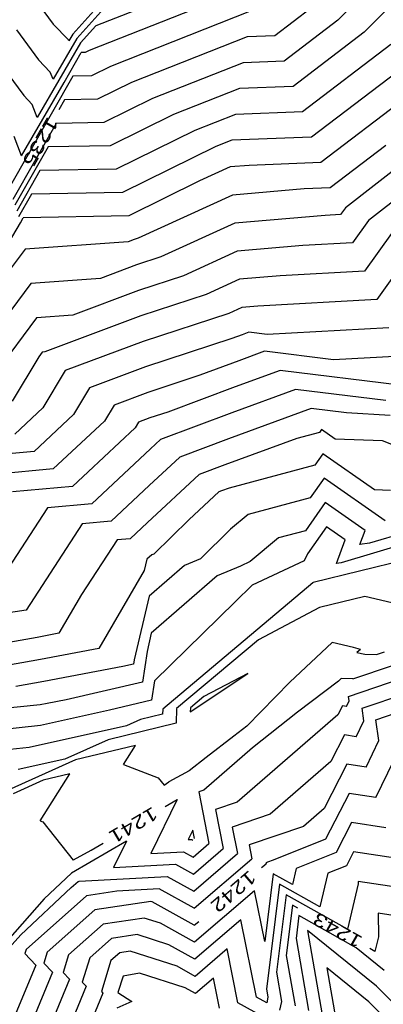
# Model space of a CAD drawing. Header units: feet. Extents: x -19835 to -19507, y 220308 to 220783.
# Tile 5 of 49: x -19754 to -19726, y 220549 to 220624. Entities that reach past the tile are written whole.
import ezdxf

# ---------------------------------------------------------------- set-up
doc = ezdxf.new("R2010")
doc.units = ezdxf.units.FT
doc.header["$LTSCALE"] = 25
doc.header["$MEASUREMENT"] = 0
for name, color, linetype in [('H1_HOEHENLINIEN', 86, 'CONTINUOUS'), ('H1_ZAEHLLIN_TXT', 3, 'CONTINUOUS'), ('H1_ZAEHLLINIEN', 11, 'CONTINUOUS')]:
    doc.layers.add(name, color=color, linetype=linetype)

msp = doc.modelspace()

# ---------------------------------------------------------------- linework, layer by layer
at = {"layer": 'H1_HOEHENLINIEN'}
for p, q in [((-19724.943, 220628.33), (-19729.533, 220623.684)), ((-19745.245, 220627.454), (-19749.574, 220622.621)), ((-19737.202, 220627.413), (-19747.839, 220623.249)), ((-19753.196, 220626.287), (-19751.046, 220623.371)), ((-19735.807, 220626.334), (-19748.327, 220621.395)), ((-19724.016, 220626.32), (-19727.533, 220622.76)), ((-19736.098, 220624.378), (-19746.732, 220620.183)), ((-19749.906, 220622.198), (-19751.046, 220623.371)), ((-19747.839, 220623.249), (-19748.985, 220621.969)), ((-19729.533, 220623.684), (-19733.601, 220620.587)), ((-19749.574, 220622.621), (-19749.872, 220622.106)), ((-19727.533, 220622.76), (-19732.905, 220618.67)), ((-19748.985, 220621.969), (-19752.258, 220616.31)), ((-19749.872, 220622.106), (-19749.906, 220622.198)), ((-19725.533, 220621.835), (-19732.209, 220616.753)), ((-19750.233, 220618.976), (-19748.948, 220621.235)), ((-19748.641, 220621.241), (-19748.948, 220621.235)), ((-19748.327, 220621.395), (-19748.641, 220621.241)), ((-19736.68, 220620.465), (-19743.543, 220617.758)), ((-19733.601, 220620.587), (-19736.68, 220620.465)), ((-19754.488, 220619.611), (-19753.281, 220617.974)), ((-19746.732, 220620.183), (-19748.171, 220619.478)), ((-19721.534, 220619.986), (-19730.817, 220612.918)), ((-19749.572, 220619.45), (-19754.377, 220611.005)), ((-19753.451, 220613.412), (-19750.233, 220618.976)), ((-19748.171, 220619.478), (-19749.572, 220619.45)), ((-19736.971, 220618.509), (-19741.949, 220616.545)), ((-19732.905, 220618.67), (-19736.971, 220618.509)), ((-19752.641, 220617.315), (-19753.281, 220617.974)), ((-19752.258, 220616.31), (-19752.641, 220617.315)), ((-19743.543, 220617.758), (-19747.229, 220615.951)), ((-19741.949, 220616.545), (-19746.759, 220614.188)), ((-19737.262, 220616.552), (-19740.354, 220615.333)), ((-19732.209, 220616.753), (-19737.262, 220616.552)), ((-19750.821, 220615.879), (-19754.096, 220610.123)), ((-19747.229, 220615.951), (-19750.821, 220615.879)), ((-19720.541, 220616.059), (-19728.963, 220609.5)), ((-19740.354, 220615.333), (-19746.288, 220612.424)), ((-19753.451, 220613.412), (-19754.008, 220614.874)), ((-19751.446, 220614.093), (-19753.955, 220609.683)), ((-19746.759, 220614.188), (-19751.446, 220614.093)), ((-19725.9, 220614.215), (-19730.121, 220611.001)), ((-19730.817, 220612.918), (-19736.237, 220612.703)), ((-19752.07, 220612.308), (-19753.815, 220609.242)), ((-19746.288, 220612.424), (-19752.07, 220612.308)), ((-19737.675, 220612.58), (-19739.983, 220611.526)), ((-19736.237, 220612.703), (-19737.675, 220612.58)), ((-19739.983, 220611.526), (-19745.347, 220608.898)), ((-19732.067, 220610.924), (-19737.498, 220610.456)), ((-19730.121, 220611.001), (-19732.067, 220610.924)), ((-19737.498, 220610.456), (-19744.627, 220607.203)), ((-19728.963, 220609.5), (-19729.33, 220608.985)), ((-19756.722, 220602.97), (-19753.533, 220608.36)), ((-19753.533, 220608.36), (-19753.319, 220608.737)), ((-19745.347, 220608.898), (-19753.319, 220608.737)), ((-19737.321, 220608.333), (-19742.914, 220605.78)), ((-19730.48, 220608.922), (-19737.321, 220608.333)), ((-19729.33, 220608.985), (-19730.48, 220608.922)), ((-19745.389, 220606.932), (-19753.182, 220606.369)), ((-19744.936, 220607.102), (-19745.389, 220606.932)), ((-19744.627, 220607.203), (-19744.936, 220607.102)), ((-19725.473, 220607.561), (-19727.507, 220604.701)), ((-19753.182, 220606.369), (-19754.763, 220604.245)), ((-19723.727, 220606.591), (-19726.596, 220602.56)), ((-19742.914, 220605.78), (-19744.765, 220605.174)), ((-19744.765, 220605.174), (-19747.486, 220604.155)), ((-19727.507, 220604.701), (-19733.884, 220604.351)), ((-19747.486, 220604.155), (-19752.748, 220603.775)), ((-19736.967, 220604.086), (-19739.486, 220602.936)), ((-19733.884, 220604.351), (-19736.967, 220604.086)), ((-19752.748, 220603.775), (-19756.524, 220598.7)), ((-19739.486, 220602.936), (-19744.422, 220601.32)), ((-19726.596, 220602.56), (-19735.587, 220602.066)), ((-19736.789, 220601.963), (-19737.773, 220601.514)), ((-19735.587, 220602.066), (-19736.789, 220601.963)), ((-19744.422, 220601.32), (-19751.678, 220598.602)), ((-19737.773, 220601.514), (-19744.251, 220599.392)), ((-19725.684, 220600.418), (-19734.871, 220599.914)), ((-19737.548, 220599.604), (-19744.08, 220597.465)), ((-19736.77, 220599.895), (-19737.548, 220599.604)), ((-19736.253, 220600.085), (-19736.77, 220599.895)), ((-19734.871, 220599.914), (-19736.253, 220600.085)), ((-19744.251, 220599.392), (-19750.148, 220597.184)), ((-19752.144, 220598.233), (-19754.162, 220594.873)), ((-19751.881, 220598.588), (-19752.144, 220598.233)), ((-19751.678, 220598.602), (-19751.881, 220598.588)), ((-19750.148, 220597.184), (-19751.836, 220594.372)), ((-19744.08, 220597.465), (-19748.301, 220595.884)), ((-19733.902, 220597.199), (-19737.29, 220595.958)), ((-19724.846, 220596.081), (-19733.902, 220597.199)), ((-19748.301, 220595.884), (-19749.51, 220593.871)), ((-19737.29, 220595.958), (-19742.39, 220594.052)), ((-19732.726, 220595.757), (-19737.551, 220593.99)), ((-19725.909, 220594.915), (-19732.726, 220595.757)), ((-19751.836, 220594.372), (-19753.96, 220592.381)), ((-19731.55, 220594.314), (-19737.811, 220592.021)), ((-19728.89, 220593.986), (-19731.55, 220594.314)), ((-19749.51, 220593.871), (-19752.504, 220591.064)), ((-19743.738, 220593.61), (-19744.609, 220593.284)), ((-19742.39, 220594.052), (-19743.738, 220593.61)), ((-19737.551, 220593.99), (-19742.944, 220591.973)), ((-19725.585, 220593.782), (-19728.89, 220593.986)), ((-19744.858, 220592.869), (-19749.594, 220588.429)), ((-19744.609, 220593.284), (-19744.858, 220592.869)), ((-19742.944, 220591.973), (-19743.7, 220591.273)), ((-19737.811, 220592.021), (-19741.476, 220590.651)), ((-19743.7, 220591.273), (-19748.138, 220587.112)), ((-19752.504, 220591.064), (-19759.391, 220590.445)), ((-19741.476, 220590.651), (-19743.808, 220588.49)), ((-19730.672, 220590.891), (-19731.278, 220590.027)), ((-19726.772, 220588.167), (-19730.672, 220590.891)), ((-19731.278, 220590.027), (-19737.75, 220588.297)), ((-19730.579, 220589.053), (-19731.63, 220587.554)), ((-19725.958, 220585.826), (-19730.579, 220589.053)), ((-19749.594, 220588.429), (-19754.122, 220588.023)), ((-19743.808, 220588.49), (-19746.683, 220585.795)), ((-19737.75, 220588.297), (-19738.332, 220588.084)), ((-19738.539, 220588.007), (-19740.781, 220585.929)), ((-19738.332, 220588.084), (-19738.539, 220588.007)), ((-19731.63, 220587.554), (-19736.326, 220586.299)), ((-19725.545, 220588.121), (-19726.772, 220588.167)), ((-19751.487, 220586.811), (-19754.815, 220581.698)), ((-19748.138, 220587.112), (-19751.487, 220586.811)), ((-19730.486, 220587.215), (-19731.983, 220585.081)), ((-19727.47, 220585.108), (-19730.486, 220587.215)), ((-19736.326, 220586.299), (-19737.655, 220585.192)), ((-19748.853, 220585.6), (-19753.105, 220579.067)), ((-19746.683, 220585.795), (-19748.853, 220585.6)), ((-19740.781, 220585.929), (-19743.443, 220583.314)), ((-19721.847, 220585.71), (-19727.137, 220584.126)), ((-19737.655, 220585.192), (-19739.93, 220582.956)), ((-19734.011, 220584.539), (-19736.157, 220582.751)), ((-19731.983, 220585.081), (-19734.011, 220584.539)), ((-19727.86, 220584.039), (-19727.47, 220585.108)), ((-19727.137, 220584.126), (-19727.86, 220584.039)), ((-19743.609, 220583.246), (-19743.978, 220582.924)), ((-19743.443, 220583.314), (-19743.609, 220583.246)), ((-19723.21, 220583.165), (-19731.387, 220581.154)), ((-19743.978, 220582.924), (-19744.179, 220582.065)), ((-19741.135, 220582.461), (-19743.808, 220580.129)), ((-19739.93, 220582.956), (-19741.135, 220582.461)), ((-19736.891, 220582.404), (-19738.661, 220581.677)), ((-19736.157, 220582.751), (-19736.891, 220582.404)), ((-19744.179, 220582.065), (-19747.616, 220576.175)), ((-19738.661, 220581.677), (-19743.639, 220577.334)), ((-19731.433, 220581.13), (-19742.764, 220571.578)), ((-19731.387, 220581.154), (-19731.433, 220581.13)), ((-19743.808, 220580.129), (-19744.937, 220575.313)), ((-19727.491, 220580.104), (-19730.914, 220579.262)), ((-19725.441, 220579.638), (-19727.491, 220580.104)), ((-19753.105, 220579.067), (-19758.694, 220578.243)), ((-19730.914, 220579.262), (-19735.543, 220576.841)), ((-19743.639, 220577.334), (-19743.961, 220575.958)), ((-19735.543, 220576.841), (-19741.724, 220571.63)), ((-19729.963, 220576.631), (-19733.163, 220573.623)), ((-19728.337, 220576.261), (-19729.963, 220576.631)), ((-19747.616, 220576.175), (-19752.021, 220575.348)), ((-19743.961, 220575.958), (-19744.301, 220573.627)), ((-19727.824, 220576.099), (-19728.337, 220576.261)), ((-19727.824, 220576.099), (-19728.103, 220575.862)), ((-19728.103, 220575.862), (-19727.495, 220575.74)), ((-19727.495, 220575.74), (-19726.603, 220575.718)), ((-19726.603, 220575.718), (-19726.007, 220575.919)), ((-19752.021, 220575.348), (-19755.746, 220574.682)), ((-19744.984, 220574.992), (-19745.779, 220574.807)), ((-19744.937, 220575.313), (-19744.984, 220574.992)), ((-19745.779, 220574.807), (-19751.772, 220573.682)), ((-19740.696, 220571.379), (-19736.35, 220574.279)), ((-19736.35, 220574.279), (-19739.653, 220572.551)), ((-19751.772, 220573.682), (-19753.891, 220573.303)), ((-19744.301, 220573.627), (-19750.069, 220572.288)), ((-19733.163, 220573.623), (-19736.41, 220570.308)), ((-19728.737, 220572.541), (-19724.662, 220573.923)), ((-19727.699, 220571.667), (-19723.989, 220572.925)), ((-19752.036, 220571.923), (-19756.581, 220571.442)), ((-19751.522, 220572.015), (-19752.036, 220571.923)), ((-19750.069, 220572.288), (-19751.522, 220572.015)), ((-19739.653, 220572.551), (-19740.683, 220571.683)), ((-19728.89, 220571.802), (-19728.688, 220572.216)), ((-19728.688, 220572.216), (-19728.737, 220572.541)), ((-19726.661, 220570.793), (-19723.316, 220571.927)), ((-19742.779, 220571.222), (-19744.444, 220570.816)), ((-19742.764, 220571.578), (-19742.779, 220571.222)), ((-19741.724, 220571.63), (-19741.77, 220570.533)), ((-19740.683, 220571.683), (-19740.696, 220571.379)), ((-19729.543, 220571.158), (-19737.152, 220564.556)), ((-19729.189, 220571.847), (-19729.543, 220571.158)), ((-19728.89, 220571.802), (-19729.189, 220571.847)), ((-19727.556, 220570.717), (-19727.699, 220571.667)), ((-19741.77, 220570.533), (-19746.902, 220569.281)), ((-19744.444, 220570.816), (-19745.509, 220570.34)), ((-19728.147, 220569.507), (-19727.556, 220570.717)), ((-19726.423, 220569.217), (-19726.661, 220570.793)), ((-19745.509, 220570.34), (-19752.864, 220568.684)), ((-19736.41, 220570.308), (-19737.389, 220569.54)), ((-19729.019, 220569.638), (-19730.055, 220567.623)), ((-19728.147, 220569.507), (-19729.019, 220569.638)), ((-19746.902, 220569.281), (-19750.186, 220567.812)), ((-19737.389, 220569.54), (-19739.495, 220567.946)), ((-19727.404, 220567.211), (-19726.423, 220569.217)), ((-19752.864, 220568.684), (-19755.514, 220568.403)), ((-19744.83, 220568.851), (-19749.361, 220567.746)), ((-19745.736, 220567.407), (-19744.83, 220568.851)), ((-19749.361, 220567.746), (-19754.459, 220565.465)), ((-19750.186, 220567.812), (-19753.71, 220567.018)), ((-19745.736, 220567.407), (-19743.112, 220566.387)), ((-19739.495, 220567.946), (-19740.782, 220566.922)), ((-19730.055, 220567.623), (-19734.644, 220563.641)), ((-19728.849, 220567.43), (-19730.567, 220564.089)), ((-19727.404, 220567.211), (-19728.849, 220567.43)), ((-19740.782, 220566.922), (-19742.318, 220566.086)), ((-19743.112, 220566.387), (-19742.667, 220565.83)), ((-19742.667, 220565.83), (-19742.318, 220566.086)), ((-19737.152, 220564.556), (-19738.786, 220563.996)), ((-19738.786, 220563.996), (-19738.208, 220561.043)), ((-19730.567, 220564.089), (-19732.137, 220562.727)), ((-19734.644, 220563.641), (-19737.517, 220562.657)), ((-19728.51, 220563.012), (-19729.669, 220560.757)), ((-19725.917, 220562.62), (-19728.51, 220563.012)), ((-19740.495, 220562.436), (-19740.84, 220561.723)), ((-19740.371, 220561.803), (-19740.495, 220562.436)), ((-19737.517, 220562.657), (-19737.126, 220560.663)), ((-19732.137, 220562.727), (-19736.247, 220561.319)), ((-19745.519, 220561.618), (-19749.659, 220559.178)), ((-19745.519, 220561.618), (-19746.486, 220559.615)), ((-19740.84, 220561.723), (-19740.575, 220561.737)), ((-19740.575, 220561.737), (-19740.498, 220561.694)), ((-19740.452, 220559.118), (-19738.208, 220561.043)), ((-19736.247, 220561.319), (-19736.044, 220560.283)), ((-19729.669, 220560.757), (-19732.679, 220559.54)), ((-19728.34, 220560.803), (-19728.883, 220559.747)), ((-19725.174, 220560.325), (-19728.34, 220560.803)), ((-19740.43, 220557.829), (-19737.126, 220560.663)), ((-19740.407, 220556.541), (-19736.044, 220560.283)), ((-19746.486, 220559.615), (-19741.813, 220559.874)), ((-19741.813, 220559.874), (-19740.452, 220559.118)), ((-19732.679, 220559.54), (-19732.964, 220558.322)), ((-19728.883, 220559.747), (-19730.292, 220559.178)), ((-19749.659, 220559.178), (-19751.731, 220557.242)), ((-19749.69, 220558.099), (-19749.171, 220558.56)), ((-19749.171, 220558.56), (-19749.082, 220558.573)), ((-19749.082, 220558.573), (-19742.432, 220558.942)), ((-19742.432, 220558.942), (-19740.43, 220557.829)), ((-19734.427, 220559.145), (-19735.062, 220554.026)), ((-19732.964, 220558.322), (-19734.427, 220559.145)), ((-19730.292, 220559.178), (-19730.885, 220556.636)), ((-19724.431, 220558.03), (-19728.007, 220558.569)), ((-19728.007, 220558.569), (-19728.006, 220558.379)), ((-19749.69, 220558.099), (-19753.5, 220554.537)), ((-19746.237, 220557.834), (-19748.541, 220557.482)), ((-19743.051, 220558.01), (-19746.237, 220557.834)), ((-19740.407, 220556.541), (-19743.051, 220558.01)), ((-19735.829, 220557.852), (-19740.361, 220553.964)), ((-19735.062, 220554.026), (-19735.829, 220557.852)), ((-19733.939, 220558.354), (-19734.924, 220550.417)), ((-19730.885, 220556.636), (-19733.939, 220558.354)), ((-19728.006, 220558.379), (-19728.807, 220554.951)), ((-19751.731, 220557.242), (-19755.087, 220553.47)), ((-19748.541, 220557.482), (-19753.109, 220553.427)), ((-19733.451, 220557.562), (-19734.179, 220551.693)), ((-19728.807, 220554.951), (-19733.451, 220557.562)), ((-19744.187, 220555.798), (-19747.281, 220555.325)), ((-19742.944, 220555.399), (-19744.187, 220555.798)), ((-19736.865, 220555.655), (-19740.338, 220552.676)), ((-19735.694, 220549.809), (-19736.865, 220555.655)), ((-19732.475, 220555.98), (-19732.69, 220554.244)), ((-19728.153, 220553.549), (-19732.475, 220555.98)), ((-19747.281, 220555.325), (-19749.897, 220553.004)), ((-19740.361, 220553.964), (-19742.944, 220555.399)), ((-19726.611, 220550.647), (-19731.831, 220554.861)), ((-19731.831, 220554.861), (-19730.719, 220548.472)), ((-19753.5, 220554.537), (-19754.388, 220553.538)), ((-19746.651, 220554.247), (-19748.291, 220552.792)), ((-19744.711, 220554.544), (-19746.651, 220554.247)), ((-19742.317, 220553.776), (-19744.711, 220554.544)), ((-19732.69, 220554.244), (-19731.745, 220548.813)), ((-19753.109, 220553.427), (-19753.208, 220553.105)), ((-19745.236, 220553.289), (-19746.021, 220553.169)), ((-19741.691, 220552.152), (-19745.236, 220553.289)), ((-19740.338, 220552.676), (-19742.317, 220553.776)), ((-19737.901, 220553.459), (-19740.315, 220551.387)), ((-19737.087, 220549.395), (-19737.901, 220553.459)), ((-19726.032, 220551.837), (-19728.153, 220553.549)), ((-19753.208, 220553.105), (-19752.38, 220552.243)), ((-19749.897, 220553.004), (-19750.306, 220551.674)), ((-19748.291, 220552.792), (-19748.855, 220550.958)), ((-19746.685, 220552.58), (-19747.404, 220550.243)), ((-19746.021, 220553.169), (-19746.685, 220552.58)), ((-19752.38, 220552.243), (-19759.514, 220534.907)), ((-19740.315, 220551.387), (-19741.691, 220552.152)), ((-19727.19, 220549.456), (-19730.371, 220552.024)), ((-19730.371, 220552.024), (-19729.693, 220548.131)), ((-19749.835, 220551.184), (-19753.894, 220541.32)), ((-19750.306, 220551.674), (-19749.835, 220551.184)), ((-19734.179, 220551.693), (-19733.797, 220549.494)), ((-19748.562, 220550.654), (-19751.084, 220544.526)), ((-19748.855, 220550.958), (-19748.562, 220550.654)), ((-19734.924, 220550.417), (-19734.823, 220549.835)), ((-19724.576, 220548.611), (-19726.611, 220550.647)), ((-19747.29, 220550.124), (-19748.273, 220547.733)), ((-19747.404, 220550.243), (-19747.29, 220550.124)), ((-19734.911, 220549.374), (-19735.694, 220549.809)), ((-19734.863, 220549.658), (-19734.911, 220549.374)), ((-19734.823, 220549.835), (-19734.863, 220549.658)), ((-19734.131, 220547.75), (-19737.087, 220549.395)), ((-19733.797, 220549.494), (-19733.949, 220548.824)), ((-19723.953, 220546.218), (-19727.19, 220549.456))]:
    msp.add_line(p, q, dxfattribs=at)
at = {"layer": 'H1_ZAEHLLINIEN'}
for p, q in [((-19746.542, 220625.352), (-19749.28, 220622.295)), ((-19731.533, 220624.609), (-19734.297, 220622.504)), ((-19753.842, 220622.949), (-19752.163, 220620.673)), ((-19734.297, 220622.504), (-19736.389, 220622.422)), ((-19749.28, 220622.295), (-19751.065, 220619.208)), ((-19736.389, 220622.422), (-19745.138, 220618.97)), ((-19751.274, 220619.757), (-19752.163, 220620.673)), ((-19723.534, 220620.91), (-19731.513, 220614.835)), ((-19751.065, 220619.208), (-19751.274, 220619.757)), ((-19745.138, 220618.97), (-19747.7, 220617.715)), ((-19750.197, 220617.664), (-19750.634, 220616.895)), ((-19747.7, 220617.715), (-19750.197, 220617.664)), ((-19737.553, 220614.596), (-19738.759, 220614.12)), ((-19731.513, 220614.835), (-19737.553, 220614.596)), ((-19738.759, 220614.12), (-19745.817, 220610.661)), ((-19720.289, 220613.926), (-19727.218, 220608.531)), ((-19745.817, 220610.661), (-19752.695, 220610.522)), ((-19752.695, 220610.522), (-19753.674, 220608.801)), ((-19727.218, 220608.531), (-19728.419, 220606.843)), ((-19728.419, 220606.843), (-19732.182, 220606.637)), ((-19737.144, 220606.21), (-19741.2, 220604.358)), ((-19732.182, 220606.637), (-19737.144, 220606.21)), ((-19741.2, 220604.358), (-19744.594, 220603.247)), ((-19744.594, 220603.247), (-19749.582, 220601.379)), ((-19752.314, 220601.181), (-19755.871, 220596.401)), ((-19749.582, 220601.379), (-19752.314, 220601.181)), ((-19737.03, 220597.927), (-19739.969, 220596.828)), ((-19735.077, 220598.642), (-19737.03, 220597.927)), ((-19729.859, 220597.998), (-19735.077, 220598.642)), ((-19724.773, 220598.277), (-19729.859, 220597.998)), ((-19739.969, 220596.828), (-19743.909, 220595.538)), ((-19743.909, 220595.538), (-19746.455, 220594.584)), ((-19746.455, 220594.584), (-19747.184, 220593.37)), ((-19747.184, 220593.37), (-19751.049, 220589.746)), ((-19730.765, 220592.729), (-19730.925, 220592.501)), ((-19729.732, 220592.008), (-19730.765, 220592.729)), ((-19732.638, 220592.043), (-19738.071, 220590.053)), ((-19730.925, 220592.501), (-19732.638, 220592.043)), ((-19726.144, 220591.872), (-19729.732, 220592.008)), ((-19725.446, 220591.592), (-19726.144, 220591.872)), ((-19751.049, 220589.746), (-19756.757, 220589.234)), ((-19738.071, 220590.053), (-19740.008, 220589.329)), ((-19740.008, 220589.329), (-19743.915, 220585.708)), ((-19743.915, 220585.708), (-19745.228, 220584.477)), ((-19730.393, 220585.377), (-19731.835, 220583.321)), ((-19728.981, 220584.39), (-19730.393, 220585.377)), ((-19721.392, 220585.003), (-19729.275, 220582.642)), ((-19746.218, 220584.389), (-19748.914, 220580.246)), ((-19745.228, 220584.477), (-19746.218, 220584.389)), ((-19729.635, 220582.599), (-19728.981, 220584.39)), ((-19731.835, 220583.321), (-19732.083, 220582.805)), ((-19732.083, 220582.805), (-19736.012, 220580.972)), ((-19729.275, 220582.642), (-19729.635, 220582.599)), ((-19736.012, 220580.972), (-19737.302, 220579.702)), ((-19748.914, 220580.246), (-19750.619, 220577.324)), ((-19737.302, 220579.702), (-19743.407, 220573.718)), ((-19750.619, 220577.324), (-19752.271, 220577.014)), ((-19752.271, 220577.014), (-19757.601, 220576.062)), ((-19728.41, 220573.879), (-19725.334, 220574.921)), ((-19743.407, 220573.718), (-19743.619, 220572.263)), ((-19729.48, 220573.713), (-19732.591, 220571.358)), ((-19729.272, 220573.9), (-19729.48, 220573.713)), ((-19728.41, 220573.879), (-19729.272, 220573.9)), ((-19743.619, 220572.263), (-19746.808, 220571.522)), ((-19746.808, 220571.522), (-19752.018, 220570.349)), ((-19732.591, 220571.358), (-19735.988, 220568.656)), ((-19752.018, 220570.349), (-19756.047, 220569.923)), ((-19735.988, 220568.656), (-19739.66, 220565.47)), ((-19726.661, 220564.916), (-19725.291, 220567.717)), ((-19752.042, 220563.135), (-19749.806, 220566.701)), ((-19749.806, 220566.701), (-19751.819, 220566.21)), ((-19751.819, 220566.21), (-19754.085, 220565.196)), ((-19739.66, 220565.47), (-19740.056, 220565.335)), ((-19740.056, 220565.335), (-19739.289, 220561.423)), ((-19728.68, 220565.221), (-19730.456, 220561.766)), ((-19726.661, 220564.916), (-19728.68, 220565.221)), ((-19741.688, 220564.758), (-19743.663, 220560.669)), ((-19742.588, 220564.228), (-19741.688, 220564.758)), ((-19752.042, 220563.135), (-19751.848, 220563.059)), ((-19751.848, 220563.059), (-19749.552, 220560.182)), ((-19748.175, 220560.937), (-19747.275, 220561.467)), ((-19730.456, 220561.766), (-19734.298, 220560.213)), ((-19749.526, 220560.201), (-19748.175, 220560.937)), ((-19743.663, 220560.669), (-19741.194, 220560.805)), ((-19741.194, 220560.805), (-19740.475, 220560.406)), ((-19740.475, 220560.406), (-19739.289, 220561.423)), ((-19749.552, 220560.182), (-19749.526, 220560.201)), ((-19734.298, 220560.213), (-19734.978, 220559.98)), ((-19734.978, 220559.98), (-19734.963, 220559.903)), ((-19735.305, 220559.609), (-19734.963, 220559.903)), ((-19743.662, 220557.053), (-19747.911, 220556.404)), ((-19743.57, 220557.023), (-19743.662, 220557.053)), ((-19740.384, 220555.253), (-19743.57, 220557.023)), ((-19747.911, 220556.404), (-19751.503, 220553.216)), ((-19732.963, 220556.771), (-19733.435, 220552.968)), ((-19732.565, 220556.547), (-19732.963, 220556.771)), ((-19740.384, 220555.253), (-19740.041, 220555.547)), ((-19723.687, 220555.734), (-19726.472, 220556.154)), ((-19726.472, 220556.154), (-19726.469, 220554.377)), ((-19726.469, 220554.377), (-19726.729, 220553.265)), ((-19726.729, 220553.265), (-19727.126, 220553.489)), ((-19751.503, 220553.216), (-19751.757, 220552.39)), ((-19733.435, 220552.968), (-19732.771, 220549.153)), ((-19751.757, 220552.39), (-19751.108, 220551.713)), ((-19751.108, 220551.713), (-19752.718, 220547.799)), ((-19745.765, 220551.396), (-19746.161, 220550.179)), ((-19744.527, 220551.639), (-19745.765, 220551.396)), ((-19741.065, 220550.528), (-19744.527, 220551.639)), ((-19738.937, 220551.262), (-19740.292, 220550.099)), ((-19738.48, 220548.98), (-19738.937, 220551.262)), ((-19740.292, 220550.099), (-19741.065, 220550.528)), ((-19746.161, 220550.179), (-19745.111, 220549.492)), ((-19745.111, 220549.492), (-19746.243, 220548.994))]:
    msp.add_line(p, q, dxfattribs=at)

# ---------------------------------------------------------------- texts
at = {"layer": 'H1_ZAEHLLIN_TXT', "width": 1.333333}
for s, rotation, p in [('1235', 240.4, (-19751.464, 220616.447)), ('1241', 210.5, (-19743.531, 220564.253)), ('1242', 220.6, (-19736.238, 220559.468)), ('1243', 150.6, (-19727.579, 220554.317))]:
    msp.add_text(s, height=1, rotation=rotation, dxfattribs=at).set_placement(p)

doc.saveas('drawing.dxf')
